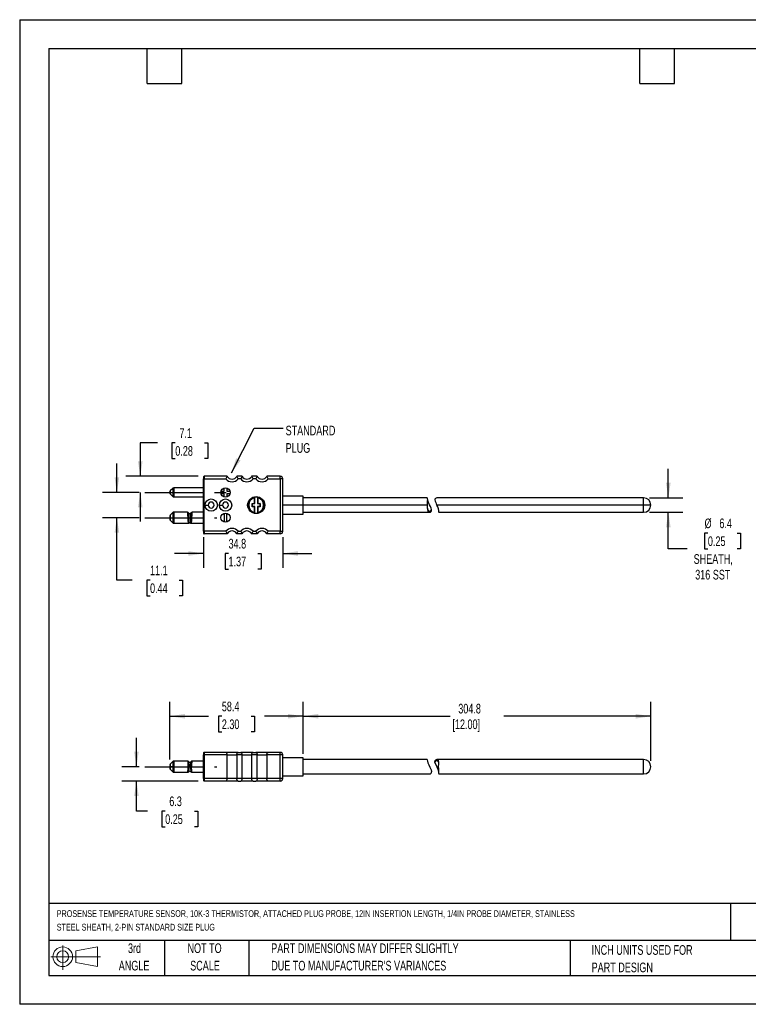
# Model space of a CAD drawing. Header units: millimetres. Extents: x 0 to 559, y 0 to 432.
# Tile 1 of 2: x 0 to 319, y 0 to 432. Entities that reach past the tile are written whole.
import ezdxf

# ---------------------------------------------------------------- set-up
doc = ezdxf.new("R2010")
doc.units = ezdxf.units.MM
doc.header["$LTSCALE"] = 2
doc.linetypes.add('CENTERX2', pattern=[20.32, 12.7, -2.54, 2.54, -2.54])
doc.layers.add('CENTER', color=40, linetype='CENTERX2')
doc.layers.add('SLD-DEFPOINTS', color=7, linetype='Continuous')
doc.layers.add('DIMENSIONS', color=140, linetype='Continuous', lineweight=25)
doc.layers.add('TEXT', color=140, linetype='Continuous', lineweight=25)
doc.styles.add('SLDTEXTSTYLE0', font='TXT', dxfattribs={"width": 0.7})
doc.dimstyles.new('SLDDIMSTYLE0', dxfattribs={"dimtxt": 0.18, "dimasz": 6.604, "dimexe": 0, "dimexo": 0.0625, "dimgap": 0, "dimtad": 0, "dimtih": 1, "dimtoh": 1, "dimdec": 0, "dimrnd": 1e-09, "dimzin": 0, "dimdsep": 46, "dimtxsty": 'Standard', "dimsah": 1, "dimcen": 0.09, "dimadec": 0, "dimazin": 0, "dimtfac": 6.604, "dimtdec": 0, "dimtofl": 0, "dimtmove": 0, "dimatfit": 3, "dimfxl": 0, "dimfrac": 2, "dimtolj": 1, "dimtzin": 0, "dimarcsym": 0})
doc.dimstyles.new('SLDDIMSTYLE1', dxfattribs={"dimtxt": 4.316016, "dimasz": 6.604, "dimexe": 0, "dimexo": 0.0625, "dimgap": 1.079004, "dimtad": 0, "dimtih": 1, "dimtoh": 1, "dimdec": 1, "dimrnd": 1e-09, "dimzin": 12, "dimdsep": 46, "dimtxsty": 'SLDTEXTSTYLE0', "dimsah": 1, "dimcen": 0.09, "dimadec": 0, "dimazin": 3, "dimtfac": 1, "dimtdec": 1, "dimtmove": 0, "dimatfit": 0, "dimfxl": 0, "dimfrac": 2, "dimtolj": 1, "dimtzin": 12, "dimarcsym": 0})
doc.dimstyles.new('SLDDIMSTYLE3', dxfattribs={"dimtxt": 4.316016, "dimasz": 6.604, "dimexe": 0, "dimexo": 0.0625, "dimgap": 1.079004, "dimtad": 0, "dimtih": 1, "dimtoh": 1, "dimdec": 1, "dimrnd": 1e-09, "dimzin": 12, "dimdsep": 46, "dimtxsty": 'SLDTEXTSTYLE0', "dimsah": 1, "dimcen": 0.09, "dimadec": 0, "dimazin": 3, "dimtfac": 1, "dimtdec": 1, "dimtofl": 0, "dimtmove": 0, "dimatfit": 3, "dimfxl": 0, "dimfrac": 2, "dimtolj": 1, "dimtzin": 12, "dimarcsym": 0})

# ---------------------------------------------------------------- blocks, each defined once
blk = doc.blocks.new('Block11')
at = {"color": 7, "linetype": 'Continuous', "lineweight": 18}
for p, q in [((5.18, 10.62), (5.18, 0)), ((10.96, 8.33), (20.35, 10.06)), ((20.35, 10.06), (20.35, 1.46)), ((0, 5.76), (21.75, 5.76)), ((10.96, 3.19), (10.96, 8.33)), ((10.96, 3.19), (20.35, 1.46))]:
    blk.add_line(p, q, dxfattribs=at)
for radius in [4.3, 2.57]:
    blk.add_circle((5.18, 5.76), radius, dxfattribs=at)
blk = doc.blocks.new('Block12')
at = {"layer": 'SLD-DEFPOINTS'}
blk.add_blockref('Block11', (0, 0), dxfattribs=at)
blk = doc.blocks.new('SW_NOTE_0')
at = {"layer": 'TEXT', "color": 0, "linetype": 'CENTERX2', "lineweight": 18, "char_height": 4.233, "attachment_point": 1, "style": 'SLDTEXTSTYLE0'}
for s, insert in [('STANDARD', (1.12, 1.13)), ('PLUG', (1.12, -6.52))]:
    blk.add_mtext(s, dxfattribs=dict(at, insert=insert))
blk = doc.blocks.new('SW_NOTE_0_1')
at = {"layer": 'TEXT', "color": 0, "linetype": 'CENTERX2', "lineweight": 18, "attachment_point": 1, "style": 'SLDTEXTSTYLE0'}
for s, insert, char_height in [('PROSENSE TEMPERATURE SENSOR, 10K-3 THERMISTOR,\xa0ATTACHED PLUG PROBE, 12IN INSERTION LENGTH, 1/4IN\xa0PROBE\xa0DIAMETER, STAINLESS', (0, 3.82), 2.96514), ('STEEL SHEATH, 2-PIN STANDARD SIZE PLUG', (0, -2.14), 2.9651)]:
    blk.add_mtext(s, dxfattribs=dict(at, insert=insert, char_height=char_height))
blk = doc.blocks.new('SW_NOTE_0_4')
at = {"layer": 'TEXT', "color": 0, "linetype": 'CENTERX2', "lineweight": 18, "char_height": 4.2333, "attachment_point": 1, "style": 'SLDTEXTSTYLE0'}
for s, insert in [('PART DIMENSIONS MAY DIFFER SLIGHTLY', (0, 5.46)), ("DUE TO MANUFACTURER'S VARIANCES", (0, -2.19))]:
    blk.add_mtext(s, dxfattribs=dict(at, insert=insert))
blk = doc.blocks.new('SW_NOTE_0_5')
at = {"layer": 'TEXT', "color": 0, "linetype": 'CENTERX2', "lineweight": 18, "char_height": 4.233, "attachment_point": 2, "style": 'SLDTEXTSTYLE0'}
for s, insert in [('NOT TO', (10.52, 5.46)), ('SCALE', (10.71, -2.19))]:
    blk.add_mtext(s, dxfattribs=dict(at, insert=insert))
blk = doc.blocks.new('SW_NOTE_0_6')
at = {"layer": 'TEXT', "color": 0, "linetype": 'CENTERX2', "lineweight": 18, "char_height": 4.233, "attachment_point": 2, "style": 'SLDTEXTSTYLE0'}
for s, insert in [('3rd', (4.63, 5.46)), ('ANGLE', (4.44, -2.19))]:
    blk.add_mtext(s, dxfattribs=dict(at, insert=insert))
blk = doc.blocks.new('SW_NOTE_0_7')
at = {"layer": 'TEXT', "color": 0, "linetype": 'CENTERX2', "lineweight": 18, "char_height": 4.2333, "attachment_point": 1, "style": 'SLDTEXTSTYLE0'}
for s, insert in [('INCH UNITS USED FOR', (0, 5.46)), ('PART DESIGN', (0, -2.19))]:
    blk.add_mtext(s, dxfattribs=dict(at, insert=insert))
blk = doc.blocks.new('_D_3')
at = {"layer": 'DIMENSIONS'}
for p, q in [((124.22, 110.69), (124.22, 132.68)), ((276.62, 106.75), (276.62, 132.68)), ((124.22, 126.33), (188.68, 126.33)), ((276.62, 126.33), (212.16, 126.33))]:
    blk.add_line(p, q, dxfattribs=at)
for points in [[(124.22, 126.33), (130.82, 125.32), (130.82, 127.35)], [(276.62, 126.33), (270.01, 127.35), (270.01, 125.32)]]:
    blk.add_solid(points, dxfattribs=at)
at = {"layer": 'DIMENSIONS', "char_height": 4.233, "attachment_point": 1, "style": 'SLDTEXTSTYLE0'}
for s, insert in [('304.8', (192.21, 131.79)), ('[12.00]', (189.65, 124.93))]:
    blk.add_mtext(s, dxfattribs=dict(at, insert=insert))
blk = doc.blocks.new('_D_4')
at = {"layer": 'DIMENSIONS'}
for p, q in [((51.17, 104.21), (51.17, 116.91)), ((52.32, 104.21), (44.82, 104.21)), ((78.27, 97.92), (44.82, 97.92)), ((51.17, 84.72), (51.17, 97.92)), ((55.98, 84.72), (51.17, 84.72)), ((63.76, 84.72), (62.31, 84.72)), ((62.31, 84.72), (62.31, 77.86)), ((76.59, 84.72), (78.04, 84.72)), ((78.04, 84.72), (78.04, 77.86)), ((62.31, 77.86), (63.76, 77.86)), ((78.04, 77.86), (76.59, 77.86))]:
    blk.add_line(p, q, dxfattribs=at)
for points in [[(51.17, 104.21), (52.18, 110.81), (50.15, 110.81)], [(51.17, 97.92), (50.15, 91.32), (52.18, 91.32)]]:
    blk.add_solid(points, dxfattribs=at)
at = {"layer": 'DIMENSIONS', "char_height": 4.233, "attachment_point": 1, "style": 'SLDTEXTSTYLE0'}
for s, insert in [('6.3', (65.56, 91.15)), ('0.25', (63.76, 83.32))]:
    blk.add_mtext(s, dxfattribs=dict(at, insert=insert))
blk = doc.blocks.new('_D_5')
at = {"layer": 'DIMENSIONS'}
for p, q in [((65.77, 107.39), (65.77, 132.68)), ((124.22, 109.92), (124.22, 132.68)), ((65.77, 126.33), (82.74, 126.33)), ((88.58, 126.33), (87.13, 126.33)), ((87.13, 126.33), (87.13, 119.47)), ((101.41, 126.33), (102.86, 126.33)), ((102.86, 126.33), (102.86, 119.47)), ((124.22, 126.33), (107.26, 126.33)), ((87.13, 119.47), (88.58, 119.47)), ((102.86, 119.47), (101.41, 119.47))]:
    blk.add_line(p, q, dxfattribs=at)
for points in [[(65.77, 126.33), (72.38, 125.32), (72.38, 127.35)], [(124.22, 126.33), (117.61, 127.35), (117.61, 125.32)]]:
    blk.add_solid(points, dxfattribs=at)
at = {"layer": 'DIMENSIONS', "char_height": 4.233, "attachment_point": 1, "style": 'SLDTEXTSTYLE0'}
for s, insert in [('58.4', (88.58, 132.75)), ('2.30', (88.58, 124.93))]:
    blk.add_mtext(s, dxfattribs=dict(at, insert=insert))
blk = doc.blocks.new('_D_6')
at = {"layer": 'DIMENSIONS'}
for p, q in [((284.27, 222.11), (284.27, 234.81)), ((275.98, 222.11), (290.62, 222.11)), ((275.98, 215.76), (290.62, 215.76)), ((284.27, 199.76), (284.27, 215.76)), ((301.6, 206.62), (300.15, 206.62)), ((300.15, 206.62), (300.15, 199.76)), ((314.43, 206.62), (315.88, 206.62)), ((315.88, 206.62), (315.88, 199.76)), ((292.47, 199.76), (284.27, 199.76)), ((300.15, 199.76), (301.6, 199.76)), ((315.88, 199.76), (314.43, 199.76))]:
    blk.add_line(p, q, dxfattribs=at)
for points in [[(284.27, 222.11), (285.29, 228.72), (283.25, 228.72)], [(284.27, 215.76), (283.25, 209.16), (285.29, 209.16)]]:
    blk.add_solid(points, dxfattribs=at)
at = {"layer": 'DIMENSIONS', "char_height": 4.233, "attachment_point": 1, "style": 'SLDTEXTSTYLE0'}
for s, insert in [('%%c', (300.14, 213.05)), ('6.4', (306.65, 213.05)), ('0.25', (301.6, 205.22)), ('SHEATH,', (295.36, 197.4)), ('316 SST', (296.04, 190.54))]:
    blk.add_mtext(s, dxfattribs=dict(at, insert=insert))
blk = doc.blocks.new('_D_7')
at = {"layer": 'DIMENSIONS'}
for p, q in [((80.56, 204.93), (80.56, 191.36)), ((115.33, 204.93), (115.33, 191.36)), ((80.56, 197.71), (67.86, 197.71)), ((91.53, 197.71), (90.08, 197.71)), ((90.08, 197.71), (90.08, 190.85)), ((104.36, 197.71), (105.8, 197.71)), ((105.8, 197.71), (105.8, 190.85)), ((115.33, 197.71), (128.03, 197.71)), ((90.08, 190.85), (91.53, 190.85)), ((105.8, 190.85), (104.36, 190.85))]:
    blk.add_line(p, q, dxfattribs=at)
for points in [[(80.56, 197.71), (73.95, 198.73), (73.95, 196.69)], [(115.33, 197.71), (121.93, 196.69), (121.93, 198.73)]]:
    blk.add_solid(points, dxfattribs=at)
at = {"layer": 'DIMENSIONS', "char_height": 4.233, "attachment_point": 1, "style": 'SLDTEXTSTYLE0'}
for s, insert in [('34.8', (91.53, 204.13)), ('1.37', (91.53, 196.31))]:
    blk.add_mtext(s, dxfattribs=dict(at, insert=insert))
blk = doc.blocks.new('_D_8')
at = {"layer": 'DIMENSIONS'}
for p, q in [((42.6, 224.49), (42.6, 237.19)), ((52.32, 224.49), (36.25, 224.49)), ((52.32, 213.39), (36.25, 213.39)), ((42.6, 186), (42.6, 213.39)), ((49.36, 186), (42.6, 186)), ((57.13, 186), (55.69, 186)), ((55.69, 186), (55.69, 179.14)), ((69.96, 186), (71.41, 186)), ((71.41, 186), (71.41, 179.14)), ((55.69, 179.14), (57.13, 179.14)), ((71.41, 179.14), (69.96, 179.14))]:
    blk.add_line(p, q, dxfattribs=at)
for points in [[(42.6, 224.49), (43.62, 231.09), (41.58, 231.09)], [(42.6, 213.39), (41.58, 206.79), (43.62, 206.79)]]:
    blk.add_solid(points, dxfattribs=at)
at = {"layer": 'DIMENSIONS', "char_height": 4.233, "attachment_point": 1, "style": 'SLDTEXTSTYLE0'}
for s, insert in [('11.1', (57.13, 192.42)), ('0.44', (57.13, 184.6))]:
    blk.add_mtext(s, dxfattribs=dict(at, insert=insert))
blk = doc.blocks.new('_D_9')
at = {"layer": 'DIMENSIONS'}
for p, q in [((60.41, 246.21), (52.85, 246.21)), ((52.85, 246.21), (52.85, 231.55)), ((68.19, 246.21), (66.74, 246.21)), ((66.74, 246.21), (66.74, 239.35)), ((81.02, 246.21), (82.47, 246.21)), ((82.47, 246.21), (82.47, 239.35)), ((66.74, 239.35), (68.19, 239.35)), ((82.47, 239.35), (81.02, 239.35)), ((78.27, 231.55), (46.5, 231.55)), ((52.32, 224.49), (46.5, 224.49)), ((52.85, 224.49), (52.85, 211.79))]:
    blk.add_line(p, q, dxfattribs=at)
for points in [[(52.85, 231.55), (53.86, 238.15), (51.83, 238.15)], [(52.85, 224.49), (51.83, 217.89), (53.86, 217.89)]]:
    blk.add_solid(points, dxfattribs=at)
at = {"layer": 'DIMENSIONS', "char_height": 4.233, "attachment_point": 1, "style": 'SLDTEXTSTYLE0'}
for s, insert in [('7.1', (69.99, 252.63)), ('0.28', (68.19, 244.8))]:
    blk.add_mtext(s, dxfattribs=dict(at, insert=insert))

msp = doc.modelspace()

# ---------------------------------------------------------------- linework, layer by layer
at = {"color": 7, "linetype": 'Continuous'}
for p, q in [((0, 431.81), (0, 0.01)), ((0, 431.81), (558.8, 431.81)), ((558.8, 0.01), (0, 0.01))]:
    msp.add_line(p, q, dxfattribs=at)
for p, q in [((80.56, 231.3), (80.56, 230.41)), ((80.81, 230.41), (80.56, 230.41)), ((80.56, 207.47), (80.56, 230.41)), ((80.81, 231.55), (80.81, 230.41)), ((90.94, 231.55), (80.81, 231.55)), ((80.81, 207.47), (80.81, 230.41)), ((80.81, 230.41), (90.35, 230.41)), ((97.45, 231.55), (95.16, 231.55)), ((96.86, 230.41), (95.75, 230.41)), ((104.1, 231.55), (101.66, 231.55)), ((103.51, 230.41), (102.26, 230.41)), ((114.19, 231.55), (108.32, 231.55)), ((108.91, 230.41), (114.19, 230.41)), ((114.19, 230.41), (114.19, 231.55)), ((114.19, 230.41), (114.19, 207.47)), ((115.33, 230.41), (114.19, 230.41)), ((115.33, 207.47), (115.33, 230.41)), ((65.77, 224.3), (65.77, 224.68)), ((67.11, 226.28), (65.96, 225.13)), ((65.96, 225.13), (65.96, 223.85)), ((67.11, 226.28), (67.11, 222.69)), ((80.56, 226.47), (67.56, 226.47)), ((67.56, 226.47), (67.56, 222.51)), ((88.28, 224.99), (89.66, 224.99)), ((89.66, 224.99), (89.66, 226.37)), ((90.75, 226.37), (90.75, 224.99)), ((90.75, 224.99), (92.14, 224.99)), ((67.11, 222.69), (65.96, 223.85)), ((67.56, 222.51), (80.56, 222.51)), ((89.66, 223.89), (88.28, 223.89)), ((89.66, 222.51), (89.66, 223.89)), ((92.14, 223.89), (90.75, 223.89)), ((90.75, 223.89), (90.75, 222.51)), ((102.88, 222.39), (103.01, 222.28)), ((102.88, 219.7), (102.9, 222.13)), ((102.89, 222.39), (103.01, 222.29)), ((103.01, 222.13), (102.9, 222.13)), ((103.01, 222.28), (103.01, 222.29)), ((103.01, 219.57), (103.01, 222.13)), ((104.28, 222.28), (104.41, 222.39)), ((104.28, 222.29), (104.4, 222.39)), ((104.28, 222.29), (104.28, 222.28)), ((104.28, 222.28), (104.28, 222.13)), ((104.28, 222.13), (104.28, 219.57)), ((104.28, 222.13), (104.39, 222.13)), ((104.39, 222.13), (104.41, 219.7)), ((124.22, 222.88), (115.33, 222.88)), ((124.22, 218.94), (124.22, 222.88)), ((178.57, 222.11), (124.22, 222.11)), ((178.82, 220.83), (178.7, 221.18)), ((273.44, 222.11), (182.87, 222.11)), ((273.44, 218.94), (273.44, 222.11)), ((81.23, 218.94), (82.63, 218.94)), ((87.5, 218.94), (88.9, 218.94)), ((101.94, 219.7), (102.88, 219.7)), ((101.94, 218.18), (101.94, 219.7)), ((101.94, 219.7), (102.07, 219.57)), ((101.94, 218.18), (102.07, 218.3)), ((102.88, 218.18), (101.94, 218.18)), ((102.07, 219.57), (103.01, 219.57)), ((102.07, 218.3), (102.07, 219.57)), ((103.01, 218.3), (102.07, 218.3)), ((102.9, 215.75), (102.88, 218.18)), ((103.01, 215.75), (103.01, 218.3)), ((104.28, 219.57), (105.22, 219.57)), ((104.28, 218.3), (104.28, 215.75)), ((105.22, 218.3), (104.28, 218.3)), ((104.41, 218.18), (104.39, 215.75)), ((104.41, 219.7), (105.35, 219.7)), ((105.35, 218.18), (104.41, 218.18)), ((105.35, 219.7), (105.22, 219.57)), ((105.22, 219.57), (105.22, 218.3)), ((105.35, 218.18), (105.22, 218.3)), ((105.35, 219.7), (105.35, 218.18)), ((124.22, 218.94), (115.33, 218.94)), ((178.57, 218.94), (124.22, 218.94)), ((124.22, 215), (124.22, 218.94)), ((180.5, 216.69), (180.45, 217.05)), ((273.44, 218.94), (182.87, 218.94)), ((276.62, 218.94), (273.44, 218.94)), ((273.44, 215.76), (273.44, 218.94)), ((65.77, 214.03), (65.77, 212.75)), ((67.11, 215.63), (65.96, 214.48)), ((65.96, 214.48), (65.96, 212.3)), ((67.11, 211.15), (65.96, 212.3)), ((67.11, 215.63), (67.11, 211.15)), ((73.5, 215.82), (67.56, 215.82)), ((67.56, 215.82), (67.56, 210.96)), ((80.56, 215.82), (75.63, 215.82)), ((89.66, 215.37), (89.66, 211.51)), ((90.75, 211.51), (90.75, 215.37)), ((103.01, 215.6), (102.88, 215.49)), ((103.01, 215.59), (102.89, 215.49)), ((103.01, 215.75), (102.9, 215.75)), ((103.01, 215.6), (103.01, 215.75)), ((103.01, 215.59), (103.01, 215.6)), ((104.28, 215.75), (104.39, 215.75)), ((104.41, 215.49), (104.28, 215.6)), ((104.28, 215.6), (104.28, 215.59)), ((104.4, 215.49), (104.28, 215.59)), ((115.33, 215), (124.22, 215)), ((124.22, 215.76), (179.7, 215.76)), ((183.61, 215.76), (273.44, 215.76)), ((67.56, 210.96), (73.87, 210.96)), ((75.26, 210.96), (80.56, 210.96)), ((80.56, 207.47), (80.56, 206.58)), ((80.56, 207.47), (80.81, 207.47)), ((90.35, 207.47), (80.81, 207.47)), ((80.81, 207.47), (80.81, 206.33)), ((95.75, 207.47), (96.86, 207.47)), ((102.26, 207.47), (103.51, 207.47)), ((114.19, 207.47), (108.91, 207.47)), ((114.19, 206.33), (114.19, 207.47)), ((114.19, 207.47), (115.33, 207.47)), ((90.94, 206.33), (80.81, 206.33)), ((97.45, 206.33), (95.16, 206.33)), ((104.1, 206.33), (101.66, 206.33)), ((114.19, 206.33), (108.32, 206.33)), ((80.56, 110.24), (80.56, 109.35)), ((80.81, 109.35), (80.56, 109.35)), ((80.56, 99.07), (80.56, 109.35)), ((80.81, 110.5), (80.81, 109.35)), ((90.35, 110.5), (80.81, 110.5)), ((80.81, 109.35), (80.81, 99.07)), ((90.94, 109.35), (80.81, 109.35)), ((95.75, 110.5), (90.35, 110.5)), ((90.94, 109.35), (95.16, 109.35)), ((90.94, 99.07), (90.94, 109.35)), ((95.16, 109.35), (95.16, 99.07)), ((97.45, 109.35), (95.16, 109.35)), ((95.75, 110.5), (96.86, 110.5)), ((102.26, 110.5), (96.86, 110.5)), ((97.45, 109.35), (101.66, 109.35)), ((97.45, 99.07), (97.45, 109.35)), ((104.1, 109.35), (101.66, 109.35)), ((101.66, 109.35), (101.66, 99.07)), ((102.26, 110.5), (103.51, 110.5)), ((108.91, 110.5), (103.51, 110.5)), ((104.1, 109.35), (108.32, 109.35)), ((104.1, 99.07), (104.1, 109.35)), ((108.32, 109.35), (108.32, 99.07)), ((114.19, 109.35), (108.32, 109.35)), ((114.19, 110.5), (108.91, 110.5)), ((114.19, 109.35), (114.19, 110.5)), ((114.19, 99.07), (114.19, 109.35)), ((115.33, 109.35), (114.19, 109.35)), ((115.33, 99.07), (115.33, 109.35)), ((124.22, 108.15), (115.33, 108.15)), ((124.22, 100.27), (124.22, 108.15)), ((65.77, 104.65), (65.77, 104.21)), ((65.96, 104.21), (65.77, 104.21)), ((65.77, 104.02), (65.77, 104.21)), ((67.11, 106.45), (65.96, 105.3)), ((65.96, 105.3), (65.96, 104.21)), ((67.11, 104.21), (65.96, 104.21)), ((65.96, 104.21), (65.96, 103.12)), ((67.11, 106.45), (67.11, 104.21)), ((67.11, 104.21), (67.11, 101.97)), ((73.63, 106.63), (67.56, 106.63)), ((67.56, 106.63), (67.56, 104.21)), ((67.56, 104.21), (73.87, 104.21)), ((67.56, 104.21), (67.56, 101.78)), ((74.9, 104.21), (74.23, 104.21)), ((75.26, 104.21), (80.56, 104.21)), ((80.56, 106.63), (75.49, 106.63)), ((178.57, 107.38), (124.22, 107.38)), ((181.99, 106.1), (181.88, 106.45)), ((273.44, 107.38), (182.87, 107.38)), ((273.44, 101.03), (273.44, 107.38)), ((65.96, 103.12), (67.11, 101.97)), ((67.56, 101.78), (73.63, 101.78)), ((75.49, 101.78), (80.56, 101.78)), ((115.33, 100.27), (124.22, 100.27)), ((124.22, 101.03), (179.69, 101.03)), ((183.68, 101.96), (183.62, 102.32)), ((183.62, 101.03), (273.44, 101.03)), ((80.56, 99.07), (80.56, 98.18)), ((80.81, 99.07), (80.56, 99.07)), ((90.94, 99.07), (80.81, 99.07)), ((80.81, 99.07), (80.81, 97.92)), ((90.35, 97.92), (80.81, 97.92)), ((95.75, 97.92), (90.35, 97.92)), ((95.16, 99.07), (90.94, 99.07)), ((97.45, 99.07), (95.16, 99.07)), ((95.75, 97.92), (96.86, 97.92)), ((102.26, 97.92), (96.86, 97.92)), ((101.66, 99.07), (97.45, 99.07)), ((104.1, 99.07), (101.66, 99.07)), ((102.26, 97.92), (103.51, 97.92)), ((108.91, 97.92), (103.51, 97.92)), ((108.32, 99.07), (104.1, 99.07)), ((114.19, 99.07), (108.32, 99.07)), ((114.19, 97.92), (108.91, 97.92)), ((114.19, 97.92), (114.19, 99.07)), ((115.33, 99.07), (114.19, 99.07))]:
    msp.add_line(p, q)
at = {"flags": 128}
for points in [[(103.01, 222.13), (103.01, 222.18), (103.01, 222.22), (103.01, 222.26), (103.01, 222.27), (103.01, 222.28)], [(178.57, 222.08), (178.57, 222.1), (178.58, 221.8), (178.7, 221.19), (178.7, 221.18)], [(180.45, 217.05), (180.31, 217.57), (180.02, 218.27), (179.62, 219.09), (179.15, 220.03), (178.85, 220.75), (178.81, 220.85)], [(103.01, 219.57), (102.96, 219.63), (102.92, 219.66), (102.88, 219.7)], [(102.88, 218.18), (102.94, 218.23), (102.97, 218.27), (103.01, 218.3)], [(104.41, 219.7), (104.35, 219.65), (104.32, 219.61), (104.28, 219.57)], [(104.41, 218.18), (104.35, 218.23), (104.32, 218.27), (104.28, 218.3)], [(178.57, 218.94), (178.58, 217.8), (178.66, 216.89), (178.9, 216.25), (179.27, 215.88), (179.77, 215.77), (180.05, 215.85), (180.29, 216.06), (180.48, 216.54), (180.5, 216.69)], [(178.61, 218.94), (178.64, 218.08), (178.74, 217.31), (178.96, 216.74), (179.3, 216.4), (179.73, 216.27), (180.19, 216.49), (180.41, 216.92), (180.45, 217.05)], [(183.61, 215.78), (183.61, 215.77), (183.66, 215.98), (183.69, 216.52), (183.56, 217.3), (183.28, 218.1), (182.87, 218.94)], [(104.28, 215.75), (104.28, 215.7), (104.28, 215.66), (104.28, 215.62), (104.28, 215.61), (104.28, 215.6)], [(73.87, 210.96), (74.06, 210.99), (74.23, 211.08)], [(74.9, 211.08), (75.07, 210.99), (75.26, 210.96)], [(90.94, 109.35), (90.93, 109.58), (90.89, 109.81), (90.83, 110), (90.75, 110.18), (90.56, 110.41), (90.35, 110.5)], [(95.16, 109.35), (95.18, 109.58), (95.22, 109.81), (95.28, 110), (95.36, 110.18), (95.55, 110.41), (95.75, 110.5)], [(96.86, 110.5), (97.06, 110.41), (97.25, 110.18), (97.33, 110), (97.39, 109.81), (97.43, 109.58), (97.45, 109.35)], [(101.66, 109.35), (101.68, 109.58), (101.72, 109.81), (101.78, 110), (101.86, 110.18), (102.05, 110.41), (102.26, 110.5)], [(103.51, 110.5), (103.71, 110.41), (103.9, 110.18), (103.99, 110), (104.05, 109.81), (104.09, 109.58), (104.1, 109.35)], [(108.32, 109.35), (108.33, 109.58), (108.37, 109.81), (108.43, 110), (108.52, 110.18), (108.71, 110.41), (108.91, 110.5)], [(74.9, 104.21), (74.9, 104.77), (74.91, 105.25), (74.94, 105.85), (74.94, 105.85), (74.94, 105.85), (74.94, 105.85), (74.94, 105.85), (74.94, 105.85), (74.94, 105.85), (74.94, 105.86), (74.95, 105.95), (74.97, 106.26), (74.99, 106.4), (75, 106.4)], [(178.57, 107.38), (178.58, 107.17), (178.66, 106.63), (178.9, 105.89), (179.27, 105.07), (179.77, 104.06), (180.06, 103.46), (180.29, 102.88), (180.48, 102.13), (180.5, 101.96)], [(183.68, 101.96), (183.69, 102.44), (183.64, 103.29), (183.61, 104.34), (183.66, 105.36), (183.69, 106.26), (183.56, 106.93), (183.28, 107.27), (182.87, 107.38)], [(183.67, 105.74), (183.55, 106.35), (183.3, 106.72), (182.94, 106.87), (182.87, 106.88)], [(183.62, 101.06), (183.61, 101.04), (183.66, 101.29), (183.69, 101.85), (183.68, 101.96)], [(183.62, 102.32), (183.65, 102.49), (183.67, 102.8)], [(90.35, 97.92), (90.56, 98), (90.75, 98.24), (90.83, 98.42), (90.89, 98.61), (90.93, 98.84), (90.94, 99.07)], [(95.75, 97.92), (95.55, 98), (95.36, 98.24), (95.28, 98.42), (95.22, 98.61), (95.18, 98.84), (95.16, 99.07)], [(97.45, 99.07), (97.43, 98.84), (97.39, 98.61), (97.33, 98.42), (97.25, 98.24), (97.06, 98), (96.86, 97.92)], [(102.26, 97.92), (102.05, 98), (101.86, 98.24), (101.78, 98.42), (101.72, 98.61), (101.68, 98.84), (101.66, 99.07)], [(104.1, 99.07), (104.09, 98.84), (104.05, 98.61), (103.99, 98.42), (103.9, 98.24), (103.71, 98), (103.51, 97.92)], [(108.91, 97.92), (108.71, 98), (108.52, 98.24), (108.43, 98.42), (108.37, 98.61), (108.33, 98.84), (108.32, 99.07)]]:
    msp.add_lwpolyline(points, dxfattribs=at)
for centre, radius in [((90.21, 224.44), 2.01), ((83.93, 218.94), 2.71), ((90.21, 218.94), 2.71), ((103.64, 218.94), 3.73), ((90.21, 213.44), 2.01)]:
    msp.add_circle(centre, radius)
for centre, radius, start, end in [((80.81, 231.3), 0.254, 90, 180), ((101.33, 225.45), 12.04, 149.565, 155.6933), ((93.05, 232.71), 3.55, 220.5031, 319.4969), ((93.05, 232.71), 2.41, 208.8881, 331.1119), ((84.79, 225.45), 12.03, 24.3054, 30.4363), ((107.83, 225.45), 12.04, 149.565, 155.6933), ((99.56, 232.71), 3.55, 220.5031, 319.4969), ((99.56, 232.71), 2.41, 208.8881, 331.1119), ((91.29, 225.45), 12.03, 24.3054, 30.4363), ((114.48, 225.45), 12.04, 149.565, 155.6933), ((106.21, 232.71), 3.55, 220.5031, 319.4969), ((106.21, 232.71), 2.41, 208.8881, 331.1119), ((97.94, 225.45), 12.03, 24.3054, 30.4363), ((114.19, 230.41), 1.14, 0, 90), ((66.41, 224.68), 0.635, 135, 180), ((67.56, 225.84), 0.635, 90, 135), ((66.41, 224.3), 0.635, 180, 225), ((67.56, 223.14), 0.635, 225, 270), ((83.93, 218.94), 1.31, 0, 180), ((90.21, 218.94), 1.31, 0, 180), ((103.64, 218.94), 3.53, 102.5852, 180), ((103.64, 218.94), 3.28, 103.1667, 256.8333), ((111.67, 223.05), 8.82, 184.298, 185.9638), ((103.64, 218.94), 3.53, 102.4225, 102.5852), ((103.64, 218.94), 3.53, 77.5775, 102.4225), ((92.84, 223.3), 11.61, 354.2363, 355.5018), ((103.64, 218.94), 3.28, 283.1667, 76.8333), ((103.64, 218.94), 3.53, 77.4148, 77.5775), ((103.64, 218.94), 3.53, 282.5852, 77.4148), ((187.94, 219.51), 9.39, 169.7419, 183.4985), ((184.55, 219.23), 5.95, 164.4416, 182.8069), ((182.93, 221.04), 1.06, 92.9211, 171.9443), ((194.62, 225.48), 13.44, 198.6475, 209.1268), ((273.44, 218.94), 3.18, 0, 90), ((83.93, 218.94), 1.31, 180, 0), ((90.21, 218.94), 1.31, 180, 0), ((103.64, 218.94), 3.53, 180, 257.4148), ((273.44, 218.94), 3.17, 270, 0), ((66.41, 214.03), 0.635, 135, 180), ((66.41, 212.75), 0.635, 180, 225), ((67.56, 215.18), 0.635, 90, 135), ((73.49, 215.18), 0.636, 29.6151, 89.9957), ((130.66, 217.76), 57.2, 181.9618, 186.8222), ((74.56, 215.78), 0.592, 210.7296, 329.1319), ((208.52, 218.74), 134.51, 181.3872, 183.2644), ((-41.2, 217.99), 116.31, 356.5916, 358.7614), ((75.63, 215.18), 0.636, 90.0036, 150.6995), ((21.05, 217.56), 54.61, 353.0618, 358.1529), ((114.45, 214.58), 11.61, 174.2363, 175.5018), ((103.64, 218.94), 3.53, 257.4148, 257.5775), ((103.64, 218.94), 3.53, 257.5775, 282.4225), ((95.62, 214.83), 8.82, 4.298, 5.9638), ((103.64, 218.94), 3.53, 282.4225, 282.5852), ((67.56, 211.6), 0.635, 225, 270), ((74.56, 210.59), 0.592, 55.4724, 124.5276), ((93.05, 205.17), 3.55, 40.5031, 139.4969), ((101.32, 212.43), 12.04, 204.3063, 210.4354), ((93.05, 205.17), 2.41, 28.8881, 151.1119), ((84.78, 212.43), 12.04, 329.565, 335.6933), ((99.56, 205.17), 3.55, 40.5031, 139.4969), ((107.82, 212.42), 12.03, 204.3054, 210.4363), ((99.56, 205.17), 2.41, 28.8881, 151.1119), ((91.28, 212.43), 12.04, 329.5659, 335.6924), ((106.21, 205.17), 3.55, 40.5031, 139.4969), ((114.48, 212.42), 12.03, 204.3054, 210.4363), ((106.21, 205.17), 2.41, 28.8881, 151.1119), ((97.94, 212.43), 12.04, 329.5659, 335.6924), ((114.19, 207.47), 1.14, 270, 0), ((80.81, 206.58), 0.254, 180, 270), ((80.81, 110.24), 0.254, 90, 180), ((114.19, 109.35), 1.14, 0, 90), ((66.41, 104.85), 0.635, 135, 180), ((66.41, 104.02), 0.635, 180, 225), ((67.56, 106), 0.635, 90, 135), ((73.62, 105.97), 0.663, 41.4866, 89.6504), ((67.96, 104.85), 5.94, 353.8435, 17.4118), ((66.39, 103.73), 7.49, 345.0623, 3.672), ((64.13, 104.83), 10.11, 356.4762, 8.9121), ((62.48, 103.68), 11.76, 351.9548, 2.5733), ((74.56, 106.81), 0.592, 222.9145, 316.7818), ((86.81, 103.69), 11.93, 177.5014, 187.9683), ((75.5, 105.97), 0.664, 90.314, 138.7012), ((81.56, 103.62), 6.34, 174.6193, 196.6552), ((83.06, 104.66), 7.81, 165.4468, 183.3051), ((182.98, 106.27), 1.11, 95.4347, 170.7353), ((183.05, 105.8), 1.09, 99.0914, 164.1822), ((160.7, 95.12), 23.96, 16.3808, 27.2663), ((273.44, 104.21), 3.18, 0, 90), ((273.44, 104.21), 3.18, 270, 0), ((66.41, 103.57), 0.635, 180, 225), ((67.56, 102.42), 0.635, 225, 270), ((73.62, 102.45), 0.664, 270.3273, 318.455), ((74.56, 101.61), 0.592, 43.7023, 135.626), ((75.5, 102.45), 0.663, 221.1817, 269.6571), ((179.68, 101.89), 0.825, 270.5589, 5.3706), ((80.81, 98.18), 0.254, 180, 270), ((114.19, 99.07), 1.14, 270, 0)]:
    msp.add_arc(centre, radius, start, end)
at = {"layer": 'CENTER'}
for p, q in [((54.86, 224.49), (93.26, 224.49)), ((54.86, 213.39), (86.38, 213.39)), ((54.86, 104.21), (86.33, 104.21))]:
    msp.add_line(p, q, dxfattribs=at)
at = {"layer": 'TEXT'}
for p, q in [((12.7, 419.1), (546.1, 419.1)), ((12.7, 419.1), (12.7, 12.7)), ((55.88, 403.86), (55.88, 419.1)), ((71.12, 403.86), (71.12, 419.1)), ((271.78, 403.86), (271.78, 419.1)), ((287.02, 403.86), (287.02, 419.1)), ((55.88, 403.86), (71.12, 403.86)), ((271.78, 403.86), (287.02, 403.86)), ((546.1, 44.25), (12.7, 44.25)), ((311.52, 44.25), (311.52, 27.94)), ((546.1, 27.94), (12.7, 27.94)), ((63.5, 27.94), (63.5, 12.7)), ((100.42, 27.94), (100.42, 12.7)), ((241.29, 27.94), (241.29, 12.7)), ((12.7, 12.7), (546.1, 12.7))]:
    msp.add_line(p, q, dxfattribs=at)

# ---------------------------------------------------------------- block references
at = {"layer": 'SLD-DEFPOINTS'}
msp.add_blockref('Block12', (13.68, 15.11), dxfattribs=at)
at = {"layer": 'TEXT', "linetype": 'CENTERX2', "lineweight": 18}
for name, p in [('SW_NOTE_0', (115.43, 252.62)), ('SW_NOTE_0_1', (16.22, 37.45)), ('SW_NOTE_0_6', (45.69, 21.27)), ('SW_NOTE_0_5', (70.51, 21.27)), ('SW_NOTE_0_4', (110.24, 21.27)), ('SW_NOTE_0_7', (250.66, 20.49))]:
    msp.add_blockref(name, p, dxfattribs=at)

# ---------------------------------------------------------------- dimensions: what is measured, and where the dimension line sits
at = {"layer": 'DIMENSIONS'}
for base, p1, p2, picture, middle in [((52.85, 231.55), (54.86, 224.49), (80.81, 231.55), '_D_9', (52.85, 246.21)), ((42.6, 213.39), (54.86, 224.49), (54.86, 213.39), '_D_8', (42.6, 186)), ((51.17, 104.21), (80.81, 97.92), (54.86, 104.21), '_D_4', (51.17, 84.72))]:
    dim = msp.add_linear_dim(base=base, p1=p1, p2=p2, angle=90, dimstyle='SLDDIMSTYLE1', dxfattribs=at)
    dim.commit()
    dim.dimension.update_dxf_attribs({"geometry": picture, "text_midpoint": middle, "dimtype": 160})
for base, p1, p2, angle, text, dimstyle, picture, middle in [((284.2699792, 215.76481361), (273.44391533, 222.11481361), (273.44391533, 215.76481361), 90, '%%c<>\\PSHEATH,\\P316 SST', 'SLDDIMSTYLE1', '_D_6', (284.2699792, 199.7642301)), ((276.62, 126.33), (124.22, 108.15), (276.62, 104.21), 0, '304.8\\P[12.00]', 'SLDDIMSTYLE3', '_D_3', (200.42, 126.33))]:
    dim = msp.add_linear_dim(base=base, p1=p1, p2=p2, angle=angle, text=text, dimstyle=dimstyle, dxfattribs=at)
    dim.commit()
    dim.dimension.update_dxf_attribs({"geometry": picture, "text_midpoint": middle, "dimtype": 160})
for base, p1, p2, dimstyle, picture, middle in [((115.33, 197.71), (80.56, 207.47), (115.33, 207.47), 'SLDDIMSTYLE1', '_D_7', (97.94, 197.71)), ((65.7735, 126.3312), (124.2189, 107.3843), (65.7735, 104.8479), 'SLDDIMSTYLE3', '_D_5', (94.9962, 126.3312))]:
    dim = msp.add_linear_dim(base=base, p1=p1, p2=p2, dimstyle=dimstyle, dxfattribs=at)
    dim.commit()
    dim.dimension.update_dxf_attribs({"geometry": picture, "text_midpoint": middle, "dimtype": 160})

# ---------------------------------------------------------------- leaders
at = {"layer": 'TEXT', "linetype": 'CENTERX2', "lineweight": 18}
msp.add_leader([(92.86, 233.1), (102.73, 252.62), (115.43, 252.62)], dimstyle='SLDDIMSTYLE0', dxfattribs=at)

doc.saveas('drawing.dxf')
